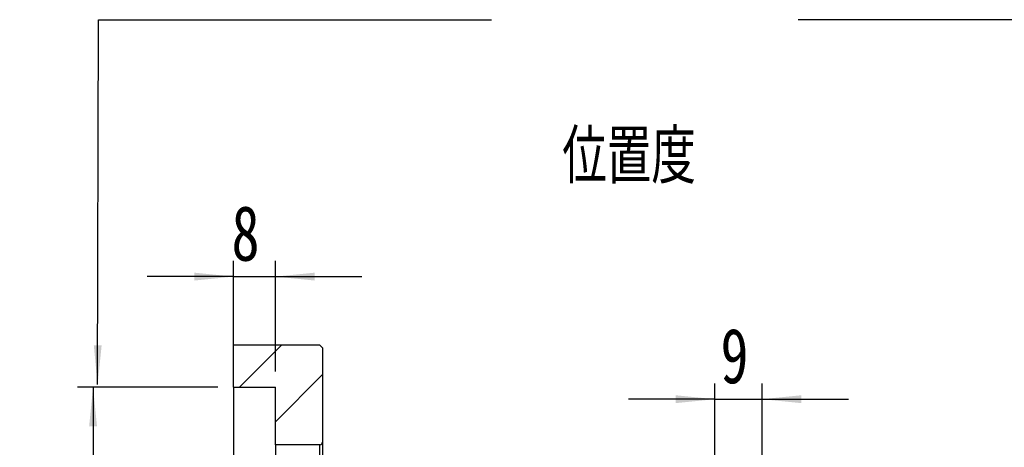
# Model space of a CAD drawing. Header units: millimetres. Extents: x 46 to 280, y 18 to 196.
# Tile 5 of 9: x 181 to 244, y 65 to 93. Entities that reach past the tile are written whole.
import ezdxf

# ---------------------------------------------------------------- set-up
doc = ezdxf.new("R2010")
doc.units = ezdxf.units.MM
doc.layers.add('FORMAT', color=7, linetype='Continuous')
doc.styles.add('SLDTEXTSTYLE0', font='TXT', dxfattribs={"width": 0.75})
doc.styles.add('SLDTEXTSTYLE1', font='TXT', dxfattribs={"width": 0.75, "bigfont": 'bigfont'})
doc.dimstyles.new('SLDDIMSTYLE2', dxfattribs={"dimtxt": 3.5, "dimasz": 2.5, "dimexe": 0, "dimexo": 0.0625, "dimgap": 0.875, "dimtad": 1, "dimlfac": 3, "dimrnd": 1e-09, "dimzin": 12, "dimdsep": 46, "dimtxsty": 'SLDTEXTSTYLE0', "dimsah": 1, "dimcen": 0.09, "dimadec": 0, "dimazin": 3, "dimtfac": 1, "dimtofl": 0, "dimtmove": 0, "dimatfit": 3, "dimfxl": 1, "dimfrac": 2, "dimtolj": 1, "dimtzin": 12, "dimarcsym": 0})
doc.dimstyles.new('SLDDIMSTYLE3', dxfattribs={"dimtxt": 3.5, "dimasz": 2.5, "dimexe": 0, "dimexo": 0.0625, "dimgap": 0.875, "dimtad": 1, "dimlfac": 3, "dimrnd": 1e-09, "dimzin": 12, "dimdsep": 46, "dimtxsty": 'SLDTEXTSTYLE0', "dimsah": 1, "dimcen": 0.09, "dimadec": 0, "dimazin": 3, "dimtfac": 1, "dimtmove": 0, "dimatfit": 0, "dimfxl": 1, "dimfrac": 2, "dimtolj": 1, "dimtzin": 12, "dimarcsym": 0})
doc.dimstyles.new('SLDDIMSTYLE6', dxfattribs={"dimtxt": 3.5, "dimasz": 2.5, "dimexe": 0, "dimexo": 0.0625, "dimgap": 0.875, "dimtad": 1, "dimlfac": 3, "dimrnd": 1e-09, "dimzin": 12, "dimdsep": 46, "dimtxsty": 'SLDTEXTSTYLE0', "dimsah": 1, "dimcen": 0.09, "dimadec": 0, "dimazin": 3, "dimtfac": 1, "dimtofl": 0, "dimtmove": 0, "dimatfit": 3, "dimfxl": 1, "dimfrac": 2, "dimtolj": 1, "dimarcsym": 0})

# ---------------------------------------------------------------- blocks, each defined once
blk = doc.blocks.new('_D_11')
at = {"layer": 'FORMAT', "color": 7}
for p, q in [((194.461, 70.121), (194.461, 77.154)), ((197.128, 70.121), (197.128, 77.154)), ((194.461, 76.154), (188.961, 76.154)), ((194.461, 76.154), (197.128, 76.154)), ((197.128, 76.154), (202.628, 76.154))]:
    blk.add_line(p, q, dxfattribs=at)
for points in [[(194.461, 76.154), (191.961, 76.404), (191.961, 75.904)], [(197.128, 76.154), (199.628, 75.904), (199.628, 76.404)]]:
    blk.add_solid(points, dxfattribs=at)
at = {"layer": 'FORMAT', "color": 7, "insert": (194.331, 80.666), "char_height": 3.5, "attachment_point": 1, "style": 'SLDTEXTSTYLE0'}
blk.add_mtext('8', dxfattribs=at)
blk = doc.blocks.new('_D_12')
at = {"layer": 'FORMAT', "color": 7}
for p, q in [((193.461, 69.121), (184.51, 69.121)), ((185.51, 69.121), (185.51, 42.454)), ((193.461, 42.454), (184.51, 42.454))]:
    blk.add_line(p, q, dxfattribs=at)
for points in [[(185.51, 69.121), (185.26, 66.621), (185.76, 66.621)], [(185.51, 42.454), (185.76, 44.954), (185.26, 44.954)]]:
    blk.add_solid(points, dxfattribs=at)
at = {"layer": 'FORMAT', "color": 7, "char_height": 3.5, "attachment_point": 1, "rotation": 90, "style": 'SLDTEXTSTYLE0'}
for s, insert in [('H7', (180.944, 57.483)), ('80', (180.944, 50.998)), ('%%c', (180.998, 45.72))]:
    blk.add_mtext(s, dxfattribs=dict(at, insert=insert))
blk = doc.blocks.new('_D_16')
at = {"layer": 'FORMAT', "color": 7}
for p, q in [((249.041, 59.121), (249.041, 70.681)), ((238.794, 59.121), (250.041, 59.121)), ((249.041, 59.121), (249.041, 52.454)), ((238.794, 52.454), (250.041, 52.454))]:
    blk.add_line(p, q, dxfattribs=at)
for points in [[(249.041, 59.121), (248.791, 56.621), (249.291, 56.621)], [(249.041, 52.454), (249.291, 54.954), (248.791, 54.954)]]:
    blk.add_solid(points, dxfattribs=at)
at = {"layer": 'FORMAT', "color": 7, "char_height": 3.5, "attachment_point": 1, "rotation": 90, "style": 'SLDTEXTSTYLE0'}
for s, insert in [('20', (244.475, 65.508)), ('%%c', (244.529, 60.23))]:
    blk.add_mtext(s, dxfattribs=dict(at, insert=insert))
blk = doc.blocks.new('_D_18')
at = {"layer": 'FORMAT', "color": 7}
for p, q in [((225.128, 63.954), (225.128, 69.35)), ((228.128, 64.521), (228.128, 69.35)), ((225.128, 68.35), (219.628, 68.35)), ((225.128, 68.35), (228.128, 68.35)), ((228.128, 68.35), (233.628, 68.35))]:
    blk.add_line(p, q, dxfattribs=at)
for points in [[(225.128, 68.35), (222.628, 68.6), (222.628, 68.1)], [(228.128, 68.35), (230.628, 68.1), (230.628, 68.6)]]:
    blk.add_solid(points, dxfattribs=at)
at = {"layer": 'FORMAT', "color": 7, "insert": (225.48, 72.862), "char_height": 3.5, "attachment_point": 1, "style": 'SLDTEXTSTYLE0'}
blk.add_mtext('9', dxfattribs=at)

msp = doc.modelspace()

# ---------------------------------------------------------------- hatches: boundary and pattern name
at = {"layer": 'FORMAT', "linetype": 'Continuous', "lineweight": 18}
h = msp.add_hatch(dxfattribs=at)
h.set_pattern_fill('ANSI31', color=256, style=0)
edge = h.paths.add_edge_path(flags=0)
edge.add_line((200.1275, 65.621), (200.1275, 71.621))
edge.add_line((200.1275, 71.621), (199.9608, 71.7877))
edge.add_line((199.9608, 71.7877), (194.4608, 71.7877))
edge.add_line((194.4608, 71.7877), (194.4608, 69.121))
edge.add_line((194.4608, 69.121), (197.1275, 69.121))
edge.add_line((197.1275, 69.121), (197.1275, 65.4543))
edge.add_line((197.1275, 65.4543), (199.9608, 65.4543))
edge.add_arc((199.9608, 65.621), 0.1667, 270, 360)

# ---------------------------------------------------------------- linework, layer by layer
at = {"color": 7, "linetype": 'Continuous', "lineweight": 25}
for p, q in [((194.4608, 69.121), (194.4608, 71.7877)), ((199.9608, 71.7877), (194.4608, 71.7877)), ((199.9608, 71.7877), (200.1275, 71.621)), ((200.1275, 71.621), (200.1275, 65.621)), ((194.4608, 69.121), (197.1275, 69.121)), ((194.4608, 69.121), (194.4608, 42.4543)), ((197.1275, 65.4543), (197.1275, 69.121)), ((199.9608, 65.4543), (197.1275, 65.4543)), ((197.1275, 65.4543), (197.1275, 46.121)), ((199.9608, 46.121), (199.9608, 65.4543)), ((200.1275, 65.621), (200.1275, 45.9543))]:
    msp.add_line(p, q, dxfattribs=at)
msp.add_arc((199.9608, 65.621), 0.1667, 270, 0, dxfattribs=at)
at = {"layer": 'FORMAT', "color": 7}
for p, q in [((185.7998, 69.2777), (185.8604, 92.5081)), ((185.8604, 92.5081), (210.8852, 92.5081)), ((257.5148, 92.5081), (230.4353, 92.5081))]:
    msp.add_line(p, q, dxfattribs=at)
msp.add_solid([(185.7998, 69.2777), (186.0563, 71.7771), (185.5563, 71.7784)], dxfattribs=at)

# ---------------------------------------------------------------- texts
at = {"layer": 'FORMAT', "color": 7, "insert": (215.3969, 85.5148), "char_height": 3.439583, "attachment_point": 1, "style": 'SLDTEXTSTYLE1'}
msp.add_mtext('\\M+188CA\\M+19275\\M+19378', dxfattribs=at)

# ---------------------------------------------------------------- dimensions: what is measured, and where the dimension line sits
at = {"layer": 'FORMAT', "color": 7}
for base, p1, p2, picture, middle in [((197.1275, 76.1541), (194.4608, 69.121), (197.1275, 69.121), '_D_11', (195.6237, 76.1541)), ((228.1275, 68.3504), (225.1275, 62.9543), (228.1275, 63.521), '_D_18', (226.7726, 68.3504))]:
    dim = msp.add_linear_dim(base=base, p1=p1, p2=p2, dimstyle='SLDDIMSTYLE3', dxfattribs=at)
    dim.commit()
    dim.dimension.update_dxf_attribs({"geometry": picture, "text_midpoint": middle, "dimtype": 160})
for base, p1, p2, text, dimstyle, picture, middle in [((249.0406, 52.4543), (237.7942, 59.121), (237.7942, 52.4543), '%%c<>', 'SLDDIMSTYLE2', '_D_16', (249.0406, 65.4552)), ((185.5095, 42.4543), (194.4608, 69.121), (194.4608, 42.4543), '%%c<>H7', 'SLDDIMSTYLE6', '_D_12', (185.5095, 54.4791))]:
    dim = msp.add_linear_dim(base=base, p1=p1, p2=p2, angle=90, text=text, dimstyle=dimstyle, dxfattribs=at)
    dim.commit()
    dim.dimension.update_dxf_attribs({"geometry": picture, "text_midpoint": middle, "dimtype": 160})

doc.saveas('drawing.dxf')
